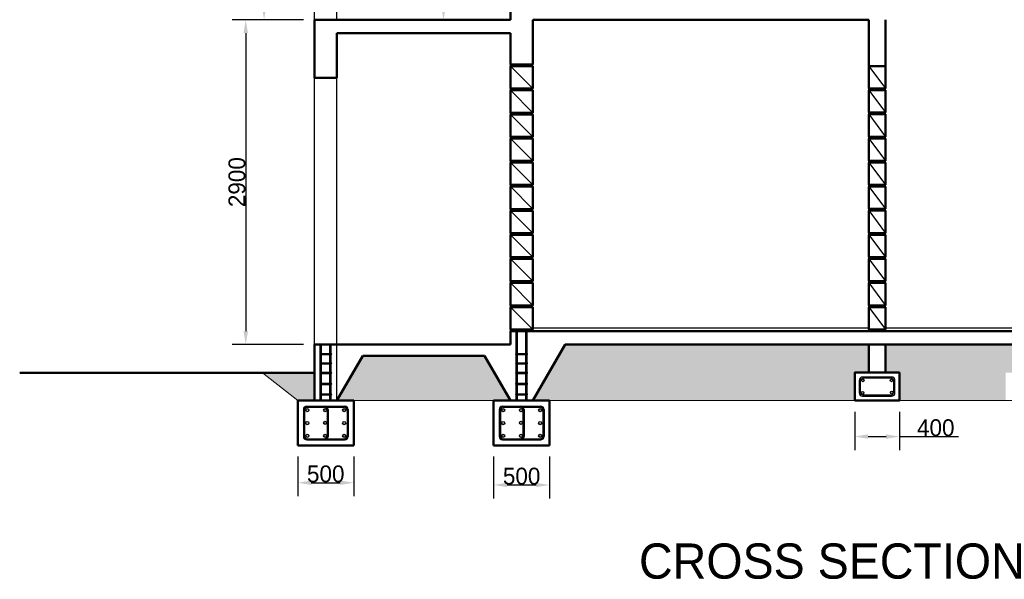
# Model space of a CAD drawing. Header units: metres. Extents: x -375439 to -92892, y 227568 to 490033.
# Tile 22 of 24: x -106572 to -97777, y 236199 to 241194. Entities that reach past the tile are written whole.
import ezdxf

# ---------------------------------------------------------------- set-up
doc = ezdxf.new("R2010")
doc.units = ezdxf.units.M
doc.header["$MEASUREMENT"] = 0
doc.layers.add('.18', color=7, linetype='Continuous')
doc.layers.add('.20', color=7, linetype='Continuous')
doc.layers.add('.50', color=7, linetype='Continuous', lineweight=50)
doc.layers.add('fine line', color=8, linetype='Continuous', lineweight=9)
doc.dimstyles.new('DIN', dxfattribs={"dimtxt": 150, "dimasz": 120, "dimexe": 120, "dimexo": 100, "dimtad": 1, "dimdec": 0, "dimdsep": 46, "dimtxsty": 'Standard', "dimcen": 2.5, "dimadec": 0, "dimazin": 0, "dimtfac": 1, "dimtdec": 0, "dimtmove": 0, "dimatfit": 3, "dimfxl": 1, "dimtvp": 1, "dimtolj": 1, "dimtzin": 0, "dimarcsym": 0})
pattern_1 = [(45, (-1750, 6e-11), (-8.83883476, 8.83883476), [])]

# ---------------------------------------------------------------- blocks, each defined once
blk = doc.blocks.new('*D178')
at = {"layer": '.18', "color": 0, "lineweight": -2}
for p, q in [((-99113.6, 237694.4), (-99113.6, 237353.2)), ((-98713.3, 237694.4), (-98713.3, 237353.2)), ((-98993.6, 237473.2), (-98833.3, 237473.2)), ((-98713.3, 237473.2), (-98185.6, 237473.2))]:
    blk.add_line(p, q, dxfattribs=at)
at = {"layer": '.18', "color": 0}
for points in [[(-98993.6, 237493.2), (-98993.6, 237453.2), (-99113.6, 237473.2)], [(-98833.3, 237493.2), (-98833.3, 237453.2), (-98713.3, 237473.2)]]:
    blk.add_solid(points, dxfattribs=at)
at = {"layer": 'Defpoints', "color": 0}
for p in [(-99113.6, 237794.4), (-98713.3, 237794.4), (-98713.3, 237473.2)]:
    blk.add_point(p, dxfattribs=at)
at = {"layer": '.18', "color": 0, "insert": (-98389.4, 237551.4), "char_height": 150, "attachment_point": 5}
blk.add_mtext('\\A1;400', dxfattribs=at)
blk = doc.blocks.new('*D180')
at = {"layer": '.18', "color": 0, "lineweight": -2}
for p, q in [((-104038.6, 241194.4), (-104673, 241194.4)), ((-104553, 241074.4), (-104553, 238414.4)), ((-104038.6, 238294.4), (-104673, 238294.4))]:
    blk.add_line(p, q, dxfattribs=at)
at = {"layer": '.18', "color": 0}
for points in [[(-104573, 241074.4), (-104533, 241074.4), (-104553, 241194.4)], [(-104573, 238414.4), (-104533, 238414.4), (-104553, 238294.4)]]:
    blk.add_solid(points, dxfattribs=at)
at = {"layer": 'Defpoints', "color": 0}
for p in [(-103938.6, 241194.4), (-104553, 238294.4), (-103938.6, 238294.4)]:
    blk.add_point(p, dxfattribs=at)
at = {"layer": '.18', "color": 0, "insert": (-104631.2, 239744.4), "char_height": 150, "attachment_point": 5, "rotation": 90}
blk.add_mtext('\\A1;2900', dxfattribs=at)
blk = doc.blocks.new('*D181')
at = {"layer": '.18', "color": 0, "lineweight": -2}
for p, q in [((-104038.6, 243695.3), (-104509.3, 243695.3)), ((-104389.3, 243575.3), (-104389.3, 241314.4)), ((-104038.6, 241194.4), (-104509.3, 241194.4))]:
    blk.add_line(p, q, dxfattribs=at)
at = {"layer": '.18', "color": 0}
for points in [[(-104409.3, 243575.3), (-104369.3, 243575.3), (-104389.3, 243695.3)], [(-104409.3, 241314.4), (-104369.3, 241314.4), (-104389.3, 241194.4)]]:
    blk.add_solid(points, dxfattribs=at)
at = {"layer": 'Defpoints', "color": 0}
for p in [(-103938.6, 243695.3), (-104389.3, 241194.4), (-103938.6, 241194.4)]:
    blk.add_point(p, dxfattribs=at)
at = {"layer": '.18', "color": 0, "insert": (-104467.5, 242444.8), "char_height": 150, "attachment_point": 5, "rotation": 90}
blk.add_mtext('\\A1;2501', dxfattribs=at)
blk = doc.blocks.new('*D182')
at = {"layer": '.18', "color": 0, "lineweight": -2}
for p, q in [((-102288.6, 244104.4), (-102906.4, 244104.4)), ((-102786.4, 243984.4), (-102786.4, 241314.4)), ((-102288.6, 241194.4), (-102906.4, 241194.4))]:
    blk.add_line(p, q, dxfattribs=at)
at = {"layer": '.18', "color": 0}
for points in [[(-102806.4, 243984.4), (-102766.4, 243984.4), (-102786.4, 244104.4)], [(-102806.4, 241314.4), (-102766.4, 241314.4), (-102786.4, 241194.4)]]:
    blk.add_solid(points, dxfattribs=at)
at = {"layer": 'Defpoints', "color": 0}
for p in [(-102188.6, 244104.4), (-102786.4, 241194.4), (-102188.6, 241194.4)]:
    blk.add_point(p, dxfattribs=at)
at = {"layer": '.18', "color": 0, "insert": (-102864.6, 242649.4), "char_height": 150, "attachment_point": 5, "rotation": 90}
blk.add_mtext('\\A1;2910', dxfattribs=at)
blk = doc.blocks.new('*D192')
at = {"layer": '.18', "color": 0, "lineweight": -2}
for p, q in [((-104088.6, 237294.4), (-104088.6, 236941)), ((-103588.6, 237294.4), (-103588.6, 236941)), ((-103968.6, 237061), (-103708.6, 237061))]:
    blk.add_line(p, q, dxfattribs=at)
at = {"layer": '.18', "color": 0}
for points in [[(-103968.6, 237081), (-103968.6, 237041), (-104088.6, 237061)], [(-103708.6, 237081), (-103708.6, 237041), (-103588.6, 237061)]]:
    blk.add_solid(points, dxfattribs=at)
at = {"layer": 'Defpoints', "color": 0}
for p in [(-104088.6, 237394.4), (-103588.6, 237394.4), (-103588.6, 237061)]:
    blk.add_point(p, dxfattribs=at)
at = {"layer": '.18', "color": 0, "insert": (-103838.6, 237139.2), "char_height": 150, "attachment_point": 5}
blk.add_mtext('\\A1;500', dxfattribs=at)
blk = doc.blocks.new('*D193')
at = {"layer": '.18', "color": 0, "lineweight": -2}
for p, q in [((-102338.6, 237294.4), (-102338.6, 236921.2)), ((-101838.6, 237294.4), (-101838.6, 236921.2)), ((-102218.6, 237041.2), (-101958.6, 237041.2))]:
    blk.add_line(p, q, dxfattribs=at)
at = {"layer": '.18', "color": 0}
for points in [[(-102218.6, 237061.2), (-102218.6, 237021.2), (-102338.6, 237041.2)], [(-101958.6, 237061.2), (-101958.6, 237021.2), (-101838.6, 237041.2)]]:
    blk.add_solid(points, dxfattribs=at)
at = {"layer": 'Defpoints', "color": 0}
for p in [(-102338.6, 237394.4), (-101838.6, 237394.4), (-101838.6, 237041.2)]:
    blk.add_point(p, dxfattribs=at)
at = {"layer": '.18', "color": 0, "insert": (-102088.6, 237119.4), "char_height": 150, "attachment_point": 5}
blk.add_mtext('\\A1;500', dxfattribs=at)

msp = doc.modelspace()

# ---------------------------------------------------------------- hatches: boundary and pattern name
at = {"layer": '.18'}
h = msp.add_hatch(dxfattribs=at)
h.set_pattern_fill('GRAVEL', color=256, scale=500, style=0)
h.set_pattern_definition([(228.0128, (360, 500), (-3999.999116, -4500.000671), [67.268, -6659.544]), (184.9697, (315, 450), (6000.0005258, 499.9956535), [115.434, -11427.9625]), (132.5104, (200, 440), (4999.995359, -5500.004337), [81.394, -8058.016]), (267.2737, (5, 315), (499.9980089, 10000.0001475), [105.119, -10406.779]), (292.8337, (0, 210), (-2500.0049527, 5999.998206), [103.0775, -10204.6865]), (357.2737, (40, 115), (-10000.0001475, 499.9980089), [105.119, -10406.779]), (37.6942, (145, 110), (-6500.0036728, -4999.9952026), [139.0145, -13762.4245]), (72.2553, (255, 195), (3500.0053814, 10999.9981156), [131.244, -12993.1605]), (121.4296, (295, 320), (-4000.004117, 6499.9975182), [105.475, -10442.0365]), (175.2364, (240, 410), (5500.000473, -499.995766), [120.416, -5900.3815]), (222.3974, (120, 420), (-6000.0036755, -5499.996041), [155.724, -15416.6875]), (138.8141, (500, 310), (-3500.001473, 2999.998657), [53.1505, -5261.922]), (171.4692, (460, 345), (6499.9991424, -1000.003955), [101.1185, -10010.7555]), (225, (360, 360), (-6e-14, -500.00015), [70.7105, -636.396]), (203.1986, (325, 420), (2499.999865, 1000.000663), [38.079, -3769.8075]), (291.8014, (290, 405), (-499.999955, 1500.000137), [53.8515, -2638.731]), (30.9638, (310, 355), (1499.99901, 1000.001242), [87.4645, -2828.0115]), (161.5651, (385, 400), (1000.00022, -499.9992), [63.2455, -1517.8935]), (16.3895, (0, 405), (5000.0010992, 1499.996355), [88.6, -8771.4225]), (70.3462, (85, 430), (-1999.9976237, -5500.001068), [74.3305, -7358.704]), (293.1986, (385, 500), (-1000.000663, 2499.999865), [76.1575, -3731.729]), (343.6105, (415, 430), (-5000.0010992, 1499.996355), [88.6, -8771.4225]), (339.444, (0, 95), (-2500.000922, 999.997998), [85.44, -4186.562]), (294.7751, (80, 65), (-2499.9960946, 5500.001711), [71.589, -7087.3215]), (66.8014, (390, 0), (1000.000663, 2499.999865), [76.1575, -3731.729]), (17.354, (420, 70), (-6500.0010095, -1999.997251), [83.8155, -8297.712]), (69.444, (145, 0), (-999.997998, -2500.000922), [42.72, -4229.282]), (101.3099, (360, 0), (-499.998816, 2000.000376), [25.495, -2524.0145]), (165.9638, (355, 25), (1500.000273, -499.99903), [103.0775, -1958.475]), (186.009, (255, 50), (4999.9998755, 499.9996587), [95.525, -9456.9615]), (303.6901, (310, 310), (-500.00067, 999.99978), [72.111, -1730.6645]), (353.1572, (350, 250), (8499.9996827, -1000.003999), [125.897, -12463.7815]), (60.9454, (475, 235), (-2000.000014, -3500.000192), [51.478, -5096.337]), (90, (500, 280), (-500, 500), [30, -470]), (120.2564, (245, 65), (1999.9974434, -3500.001228), [69.462, -6876.76]), (48.0128, (210, 125), (3999.999116, 4500.000671), [134.536, -6592.276]), (0, (300, 225), (500, 500), [130, -370]), (325.3048, (430, 225), (-4999.9971295, 3500.0043048), [79.057, -7826.637]), (254.0546, (495, 180), (-499.999945, -2000.000063), [72.801, -3567.254]), (207.646, (475, 110), (-9499.9979036, -5000.0038566), [118.5325, -11734.737]), (175.4261, (370, 55), (-6500.0002792, 499.9974006), [125.3995, -12414.537])])
h.paths.add_polyline_path([(-103938.6, 238042), (-104403.8, 238042), (-104088.6, 237794.4), (-103938.6, 237794.4)])
h.paths.add_polyline_path([(-102419.5, 238194.4), (-103507.6, 238194.4), (-103738.6, 237794.4), (-103588.6, 237794.4), (-102338.6, 237794.4), (-102188.6, 237794.4)])
h.paths.add_polyline_path([(-99113.6, 238044.4), (-98988.6, 238044.4), (-98988.6, 238294.4), (-101699.9, 238294.4), (-101988.6, 237794.4), (-101838.6, 237794.4), (-99113.6, 237794.4)])
h.paths.add_polyline_path([(-97763.6, 238044.4), (-97638.6, 238044.4), (-97638.6, 238294.4), (-98838.6, 238294.4), (-98838.6, 238044.4), (-98713.6, 238044.4), (-98713.6, 237794.4), (-97763.6, 237794.4)])
h.paths.add_polyline_path([(-94777.3, 238294.4), (-97488.6, 238294.4), (-97488.6, 238044.4), (-97363.6, 238044.4), (-97363.6, 237794.4), (-94638.6, 237794.4), (-94488.6, 237794.4)])
h.paths.add_polyline_path([(-93869.4, 238166.4), (-94288.6, 238166.4), (-94288.6, 237794.4), (-94138.6, 237794.4)])
at = {"layer": '.20'}
h = msp.add_hatch(dxfattribs=at)
h.set_pattern_fill('PLAST', color=256, scale=50, angle=90, style=0)
h.paths.add_polyline_path([(-102138.6, 238214.4), (-102126.6, 238214.4), (-102126.6, 238414.4), (-102138.6, 238414.4)])
h.paths.add_polyline_path([(-102050.6, 238214.4), (-102038.6, 238214.4), (-102038.6, 238414.4), (-102050.6, 238414.4)])
h.paths.add_polyline_path([(-102138.6, 238132.1), (-102126.6, 238132.1), (-102126.6, 238204.4), (-102138.6, 238204.4)])
h.paths.add_polyline_path([(-102038.6, 238204.4), (-102050.6, 238204.4), (-102050.6, 238132.1), (-102038.6, 238132.1)])
h.paths.add_polyline_path([(-102038.6, 238122.1), (-102050.6, 238122.1), (-102050.6, 238047), (-102038.6, 238047)])
h.paths.add_polyline_path([(-102126.6, 238122.1), (-102138.6, 238122.1), (-102138.6, 238047), (-102126.6, 238047)])
h.paths.add_polyline_path([(-102126.6, 238037), (-102138.6, 238037), (-102138.6, 237949.4), (-102126.6, 237949.4)])
h.paths.add_polyline_path([(-102038.6, 238037), (-102050.6, 238037), (-102050.6, 237949.4), (-102038.6, 237949.4)])
h.paths.add_polyline_path([(-102038.6, 237939.4), (-102050.6, 237939.4), (-102050.6, 237854.5), (-102038.6, 237854.5)])
h.paths.add_polyline_path([(-102126.6, 237939.4), (-102138.6, 237939.4), (-102138.6, 237854.5), (-102126.6, 237854.5)])
h.paths.add_polyline_path([(-102126.6, 237844.5), (-102138.6, 237844.5), (-102138.6, 237794.4), (-102126.6, 237794.4)])
h.paths.add_polyline_path([(-102050.6, 237794.4), (-102038.6, 237794.4), (-102038.6, 237844.5), (-102050.6, 237844.5)])
h = msp.add_hatch(dxfattribs=at)
h.set_pattern_fill('ANSI31', color=256, scale=100, style=0)
h.set_pattern_definition(pattern_1)
h.paths.add_polyline_path([(-103889.6, 238214.4, 0.536576), (-103889.6, 238204.4), (-103787.6, 238204.4, 0.536576), (-103787.6, 238214.4)])
h.paths.add_polyline_path([(-103889.6, 238132.1, 0.536576), (-103889.6, 238122.1), (-103787.6, 238122.1, 0.536576), (-103787.6, 238132.1)])
h.paths.add_polyline_path([(-103889.6, 238047, 0.536576), (-103889.6, 238037), (-103787.6, 238037, 0.536576), (-103787.6, 238047)])
h.paths.add_polyline_path([(-103787.6, 237939.4, 0.536576), (-103787.6, 237949.4), (-103889.6, 237949.4, 0.536576), (-103889.6, 237939.4)])
h.paths.add_polyline_path([(-103889.6, 237854.5, 0.536576), (-103889.6, 237844.5), (-103787.6, 237844.5, 0.536576), (-103787.6, 237854.5)])
h = msp.add_hatch(dxfattribs=at)
h.set_pattern_fill('ANSI31', color=256, scale=100, style=0)
h.paths.add_polyline_path([(-102139.6, 238214.4, 0.536576), (-102139.6, 238204.4), (-102037.6, 238204.4, 0.536576), (-102037.6, 238214.4)])
h.paths.add_polyline_path([(-102139.6, 238132.1, 0.536576), (-102139.6, 238122.1), (-102037.6, 238122.1, 0.536576), (-102037.6, 238132.1)])
h.paths.add_polyline_path([(-102139.6, 238047, 0.536576), (-102139.6, 238037), (-102037.6, 238037, 0.536576), (-102037.6, 238047)])
h.paths.add_polyline_path([(-102037.6, 237939.4, 0.536576), (-102037.6, 237949.4), (-102139.6, 237949.4, 0.536576), (-102139.6, 237939.4)])
h.paths.add_polyline_path([(-102139.6, 237854.5, 0.536576), (-102139.6, 237844.5), (-102037.6, 237844.5, 0.536576), (-102037.6, 237854.5)])
h = msp.add_hatch(dxfattribs=at)
h.set_pattern_fill('ANSI31', color=256, scale=100, style=0)
h.set_pattern_definition(pattern_1)
h.paths.add_polyline_path([(-103851.5, 237734.4, -0.414214), (-103826.5, 237709.4), (-103826.5, 237479.4, -0.414214), (-103851.5, 237454.4), (-103824.1, 237454.4, 0.184483), (-103816.5, 237474.4), (-103816.5, 237714.4, 0.414214), (-103846.5, 237744.4), (-104008.6, 237744.4, 0.414214), (-104038.6, 237714.4), (-104038.6, 237474.4, 0.414214), (-104008.6, 237444.4), (-103668.6, 237444.4, 0.414214), (-103638.6, 237474.4), (-103638.6, 237714.4, 0.414214), (-103668.6, 237744.4), (-103846.5, 237744.4, -0.213422), (-103824.1, 237734.4), (-103673.6, 237734.4, -0.414214), (-103648.6, 237709.4), (-103648.6, 237479.4, -0.414214), (-103673.6, 237454.4), (-104003.6, 237454.4, -0.414214), (-104028.6, 237479.4), (-104028.6, 237709.4, -0.414214), (-104003.6, 237734.4)])
h = msp.add_hatch(dxfattribs=at)
h.set_pattern_fill('ANSI31', color=256, scale=100, style=0)
h.paths.add_polyline_path([(-102101.5, 237734.4, -0.414214), (-102076.5, 237709.4), (-102076.5, 237479.4, -0.414214), (-102101.5, 237454.4), (-102074.1, 237454.4, 0.184483), (-102066.5, 237474.4), (-102066.5, 237714.4, 0.414214), (-102096.5, 237744.4), (-102258.6, 237744.4, 0.414214), (-102288.6, 237714.4), (-102288.6, 237474.4, 0.414214), (-102258.6, 237444.4), (-101918.6, 237444.4, 0.414214), (-101888.6, 237474.4), (-101888.6, 237714.4, 0.414214), (-101918.6, 237744.4), (-102096.5, 237744.4, -0.213422), (-102074.1, 237734.4), (-101923.6, 237734.4, -0.414214), (-101898.6, 237709.4), (-101898.6, 237479.4, -0.414214), (-101923.6, 237454.4), (-102253.6, 237454.4, -0.414214), (-102278.6, 237479.4), (-102278.6, 237709.4, -0.414214), (-102253.6, 237734.4)])
at = {"layer": '.50'}
h = msp.add_hatch(color=256, dxfattribs=at)
h.paths.add_polyline_path([(-99053.7, 237975.3, 1), (-99029.7, 237975.3, 1)])
h.paths.add_polyline_path([(-99032, 237862.8, 1), (-99056, 237862.8, 1)])
h.paths.add_polyline_path([(-98772.4, 237975.3, 1), (-98796.4, 237975.3, 1)])
h.paths.add_polyline_path([(-98795.2, 237865.7, 1), (-98771.2, 237865.7, 1)])
h = msp.add_hatch(color=256, dxfattribs=at)
h.paths.add_polyline_path([(-104017.6, 237709.4, 1), (-103989.6, 237709.4, 1)])
h.paths.add_polyline_path([(-103989.6, 237593.4, 1), (-104017.6, 237593.4, 1)])
h.paths.add_polyline_path([(-103989.6, 237479.4, 1), (-104017.6, 237479.4, 1)])
h.paths.add_polyline_path([(-103830.1, 237479.4, 1), (-103858.1, 237479.4, 1)])
h.paths.add_polyline_path([(-103830.1, 237595.6, 1), (-103858.1, 237595.6, 1)])
h.paths.add_polyline_path([(-103830.1, 237709.4, 1), (-103858.1, 237709.4, 1)])
h.paths.add_polyline_path([(-103687.6, 237709.4, 1), (-103659.6, 237709.4, 1)])
h.paths.add_polyline_path([(-103687.6, 237593.4, 1), (-103659.6, 237593.4, 1)])
h.paths.add_polyline_path([(-103687.6, 237479.4, 1), (-103659.6, 237479.4, 1)])
h = msp.add_hatch(color=256, dxfattribs=at)
h.paths.add_polyline_path([(-102267.6, 237709.4, 1), (-102239.6, 237709.4, 1)])
h.paths.add_polyline_path([(-102239.6, 237593.4, 1), (-102267.6, 237593.4, 1)])
h.paths.add_polyline_path([(-102239.6, 237479.4, 1), (-102267.6, 237479.4, 1)])
h.paths.add_polyline_path([(-102080.1, 237479.4, 1), (-102108.1, 237479.4, 1)])
h.paths.add_polyline_path([(-102080.1, 237595.6, 1), (-102108.1, 237595.6, 1)])
h.paths.add_polyline_path([(-102080.1, 237709.4, 1), (-102108.1, 237709.4, 1)])
h.paths.add_polyline_path([(-101937.6, 237709.4, 1), (-101909.6, 237709.4, 1)])
h.paths.add_polyline_path([(-101937.6, 237593.4, 1), (-101909.6, 237593.4, 1)])
h.paths.add_polyline_path([(-101937.6, 237479.4, 1), (-101909.6, 237479.4, 1)])

# ---------------------------------------------------------------- linework, layer by layer
at = {"layer": '.20'}
for p, q in [((-103738.6, 241194.4), (-103738.6, 243742)), ((-103938.6, 241194.4), (-103938.6, 243695.3)), ((-102188.6, 241194.4), (-102188.6, 241324.4)), ((-103938.6, 237794.4), (-103938.6, 241194.4)), ((-101988.6, 238414.4), (-101988.6, 241194.4)), ((-98988.6, 238414.4), (-98988.6, 241194.4)), ((-98838.6, 238414.4), (-98838.6, 241194.4)), ((-103738.6, 237794.4), (-103738.6, 241074.4)), ((-102188.6, 238294.4), (-102188.6, 241074.4)), ((-102188.6, 240794.4), (-101988.6, 240794.4)), ((-102188.6, 240779.4), (-101988.6, 240779.4)), ((-102188.6, 240779.4), (-101988.6, 240579.4)), ((-98988.6, 240780.3), (-98838.6, 240580.3)), ((-102188.6, 240579.4), (-101988.6, 240579.4)), ((-102188.6, 240564.4), (-101988.6, 240564.4)), ((-102188.6, 240564.4), (-101988.6, 240364.4)), ((-98988.6, 240565.2), (-98838.6, 240365.2)), ((-102188.6, 240364.4), (-101988.6, 240364.4)), ((-102188.6, 240349.4), (-101988.6, 240349.4)), ((-102188.6, 240349.4), (-101988.6, 240149.4)), ((-98988.6, 240350.1), (-98838.6, 240150.1)), ((-102188.6, 240149.4), (-101988.6, 240149.4)), ((-102188.6, 240134.4), (-101988.6, 240134.4)), ((-102188.6, 240134.4), (-101988.6, 239934.4)), ((-98988.6, 240135), (-98838.6, 239935)), ((-102188.6, 239934.4), (-101988.6, 239934.4)), ((-102188.6, 239919.4), (-101988.6, 239919.4)), ((-102188.6, 239919.4), (-101988.6, 239719.4)), ((-98988.6, 239919.9), (-98838.6, 239719.9)), ((-102188.6, 239719.4), (-101988.6, 239719.4)), ((-102188.6, 239704.4), (-101988.6, 239704.4)), ((-102188.6, 239704.4), (-101988.6, 239504.4)), ((-98988.6, 239704.9), (-98838.6, 239504.9)), ((-102188.6, 239504.4), (-101988.6, 239504.4)), ((-102188.6, 239489.4), (-101988.6, 239489.4)), ((-102188.6, 239489.4), (-101988.6, 239289.4)), ((-98988.6, 239489.8), (-98838.6, 239289.8)), ((-102188.6, 239289.4), (-101988.6, 239289.4)), ((-102188.6, 239274.4), (-101988.6, 239274.4)), ((-102188.6, 239274.4), (-101988.6, 239074.4)), ((-98988.6, 239274.7), (-98838.6, 239074.7)), ((-102188.6, 239074.4), (-101988.6, 239074.4)), ((-102188.6, 239059.4), (-101988.6, 239059.4)), ((-102188.6, 239059.4), (-101988.6, 238859.4)), ((-98988.6, 239059.6), (-98838.6, 238859.6)), ((-102188.6, 238859.4), (-101988.6, 238859.4)), ((-102188.6, 238844.4), (-101988.6, 238844.4)), ((-102188.6, 238844.4), (-101988.6, 238644.4)), ((-98988.6, 238844.5), (-98838.6, 238644.5)), ((-102188.6, 238644.4), (-101988.6, 238644.4)), ((-102188.6, 238629.4), (-101988.6, 238629.4)), ((-102188.6, 238629.4), (-101988.6, 238429.4)), ((-98988.6, 238629.5), (-98838.6, 238429.5)), ((-101988.6, 238414.4), (-101988.6, 238501.5)), ((-101988.6, 238444.4), (-98988.6, 238444.4)), ((-98838.6, 238444.4), (-94488.6, 238444.4)), ((-102188.6, 238429.4), (-101988.6, 238429.4)), ((-102138.6, 238214.4), (-102138.6, 238414.4)), ((-102126.6, 238214.4), (-102126.6, 238414.4)), ((-102050.6, 238214.4), (-102050.6, 238414.4)), ((-102038.6, 238214.4), (-102038.6, 238414.4)), ((-103888.6, 238214.4), (-103888.6, 238294.4)), ((-103887.5, 238214.4), (-103887.5, 238294.4)), ((-103878.1, 238214.4), (-103878.1, 238294.4)), ((-103876.6, 238214.4), (-103876.6, 238294.4)), ((-103800.6, 238214.4), (-103800.6, 238294.4)), ((-103800, 238214.4), (-103800, 238294.4)), ((-103790.6, 238214.4), (-103790.6, 238294.4)), ((-103789.1, 238214.4), (-103789.1, 238294.4)), ((-103788.6, 238214.4), (-103788.6, 238294.4)), ((-103889.6, 238214.4), (-103787.6, 238214.4)), ((-103889.6, 238204.4), (-103787.6, 238204.4)), ((-103888.6, 238132.1), (-103888.6, 238204.4)), ((-103887.5, 238132.1), (-103887.5, 238204.4)), ((-103878.1, 238132.1), (-103878.1, 238204.4)), ((-103876.6, 238132.1), (-103876.6, 238204.4)), ((-103800.6, 238132.1), (-103800.6, 238204.4)), ((-103800, 238132.1), (-103800, 238204.4)), ((-103790.6, 238132.1), (-103790.6, 238204.4)), ((-103789.1, 238132.1), (-103789.1, 238204.4)), ((-103788.6, 238132.1), (-103788.6, 238204.4)), ((-102139.6, 238214.4), (-102037.6, 238214.4)), ((-102139.6, 238204.4), (-102037.6, 238204.4)), ((-102138.6, 238132.1), (-102138.6, 238204.4)), ((-102126.6, 238132.1), (-102126.6, 238204.4)), ((-102050.6, 238132.1), (-102050.6, 238204.4)), ((-102038.6, 238132.1), (-102038.6, 238204.4)), ((-103889.6, 238132.1), (-103787.6, 238132.1)), ((-103889.6, 238122.1), (-103787.6, 238122.1)), ((-103888.6, 238047), (-103888.6, 238122.1)), ((-103887.5, 238047), (-103887.5, 238122.1)), ((-103878.1, 238047), (-103878.1, 238122.1)), ((-103876.6, 238047), (-103876.6, 238122.1)), ((-103800.6, 238047), (-103800.6, 238122.1)), ((-103800, 238047), (-103800, 238122.1)), ((-103790.6, 238047), (-103790.6, 238122.1)), ((-103789.1, 238047), (-103789.1, 238122.1)), ((-103788.6, 238047), (-103788.6, 238122.1)), ((-102139.6, 238132.1), (-102037.6, 238132.1)), ((-102139.6, 238122.1), (-102037.6, 238122.1)), ((-102138.6, 238047), (-102138.6, 238122.1)), ((-102126.6, 238047), (-102126.6, 238122.1)), ((-102050.6, 238047), (-102050.6, 238122.1)), ((-102038.6, 238047), (-102038.6, 238122.1)), ((-103889.6, 238047), (-103787.6, 238047)), ((-103889.6, 238037), (-103787.6, 238037)), ((-103888.6, 237949.4), (-103888.6, 238037)), ((-103887.5, 237949.4), (-103887.5, 238037)), ((-103878.1, 237949.4), (-103878.1, 238037)), ((-103876.6, 237949.4), (-103876.6, 238037)), ((-103800.6, 237949.4), (-103800.6, 238037)), ((-103800, 237949.4), (-103800, 238037)), ((-103790.6, 237949.4), (-103790.6, 238037)), ((-103789.1, 237949.4), (-103789.1, 238037)), ((-103788.6, 237949.4), (-103788.6, 238037)), ((-102139.6, 238047), (-102037.6, 238047)), ((-102139.6, 238037), (-102037.6, 238037)), ((-102138.6, 237949.4), (-102138.6, 238037)), ((-102126.6, 237949.4), (-102126.6, 238037)), ((-102050.6, 237949.4), (-102050.6, 238037)), ((-102038.6, 237949.4), (-102038.6, 238037)), ((-98783.6, 238004.4), (-99043.6, 238004.4)), ((-103889.6, 237949.4), (-103787.6, 237949.4)), ((-103889.6, 237939.4), (-103787.6, 237939.4)), ((-103888.6, 237854.5), (-103888.6, 237939.4)), ((-103887.5, 237854.5), (-103887.5, 237939.4)), ((-103878.1, 237854.5), (-103878.1, 237939.4)), ((-103876.6, 237854.5), (-103876.6, 237939.4)), ((-103800.6, 237854.5), (-103800.6, 237939.4)), ((-103800, 237854.5), (-103800, 237939.4)), ((-103790.6, 237854.5), (-103790.6, 237939.4)), ((-103789.1, 237854.5), (-103789.1, 237939.4)), ((-103788.6, 237854.5), (-103788.6, 237939.4)), ((-102139.6, 237949.4), (-102037.6, 237949.4)), ((-102139.6, 237939.4), (-102037.6, 237939.4)), ((-102138.6, 237854.5), (-102138.6, 237939.4)), ((-102126.6, 237854.5), (-102126.6, 237939.4)), ((-102050.6, 237854.5), (-102050.6, 237939.4)), ((-102038.6, 237854.5), (-102038.6, 237939.4)), ((-99073.6, 237974.4), (-99073.6, 237864.4)), ((-99063.6, 237964.4), (-99063.6, 237874.4)), ((-98793.6, 237994.4), (-99033.6, 237994.4)), ((-98763.6, 237874.4), (-98763.6, 237964.4)), ((-98753.6, 237864.4), (-98753.6, 237974.4)), ((-103889.6, 237854.5), (-103787.6, 237854.5)), ((-103889.6, 237844.5), (-103787.6, 237844.5)), ((-103888.6, 237794.4), (-103888.6, 237844.5)), ((-103887.5, 237794.4), (-103887.5, 237844.5)), ((-103878.1, 237794.4), (-103878.1, 237844.5)), ((-103876.6, 237794.4), (-103876.6, 237844.5)), ((-103800.6, 237794.4), (-103800.6, 237844.5)), ((-103800, 237794.4), (-103800, 237844.5)), ((-103790.6, 237794.4), (-103790.6, 237844.5)), ((-103789.1, 237794.4), (-103789.1, 237844.5)), ((-103788.6, 237794.4), (-103788.6, 237844.5)), ((-102139.6, 237854.5), (-102037.6, 237854.5)), ((-102139.6, 237844.5), (-102037.6, 237844.5)), ((-102138.6, 237794.4), (-102138.6, 237844.5)), ((-102126.6, 237794.4), (-102126.6, 237844.5)), ((-102050.6, 237794.4), (-102050.6, 237844.5)), ((-102038.6, 237794.4), (-102038.6, 237844.5)), ((-99043.6, 237834.4), (-98783.6, 237834.4)), ((-99033.6, 237844.4), (-98793.6, 237844.4)), ((-104008.6, 237744.4), (-103668.6, 237744.4)), ((-102258.6, 237744.4), (-101918.6, 237744.4)), ((-104038.6, 237714.4), (-104038.6, 237474.4)), ((-104028.6, 237709.4), (-104028.6, 237479.4)), ((-104003.6, 237734.4), (-103851.5, 237734.4)), ((-103826.5, 237709.4), (-103826.5, 237479.4)), ((-103824.1, 237734.4), (-103673.6, 237734.4)), ((-103816.5, 237714.4), (-103816.5, 237474.4)), ((-103648.6, 237709.4), (-103648.6, 237479.4)), ((-103638.6, 237714.4), (-103638.6, 237474.4)), ((-102288.6, 237714.4), (-102288.6, 237474.4)), ((-102278.6, 237709.4), (-102278.6, 237479.4)), ((-102253.6, 237734.4), (-102101.5, 237734.4)), ((-102076.5, 237709.4), (-102076.5, 237479.4)), ((-102074.1, 237734.4), (-101923.6, 237734.4)), ((-102066.5, 237714.4), (-102066.5, 237474.4)), ((-101898.6, 237709.4), (-101898.6, 237479.4)), ((-101888.6, 237714.4), (-101888.6, 237474.4)), ((-104008.6, 237444.4), (-103668.6, 237444.4)), ((-104003.6, 237454.4), (-103673.6, 237454.4)), ((-102258.6, 237444.4), (-101918.6, 237444.4)), ((-102253.6, 237454.4), (-101923.6, 237454.4))]:
    msp.add_line(p, q, dxfattribs=at)
for centre, radius in [((-99041.7, 237975.3), 12), ((-98784.4, 237975.3), 12), ((-99044, 237862.8), 12), ((-98783.2, 237865.7), 12), ((-104003.6, 237709.4), 14), ((-103844.1, 237709.4), 14), ((-103673.6, 237709.4), 14), ((-102253.6, 237709.4), 14), ((-102094.1, 237709.4), 14), ((-101923.6, 237709.4), 14), ((-104003.6, 237593.4), 14), ((-103844.1, 237595.6), 14), ((-103673.6, 237593.4), 14), ((-102253.6, 237593.4), 14), ((-102094.1, 237595.6), 14), ((-101923.6, 237593.4), 14), ((-104003.6, 237479.4), 14), ((-103844.1, 237479.4), 14), ((-103673.6, 237479.4), 14), ((-102253.6, 237479.4), 14), ((-102094.1, 237479.4), 14), ((-101923.6, 237479.4), 14)]:
    msp.add_circle(centre, radius, dxfattribs=at)
for centre, radius, start, end in [((-103886.3, 238209.4), 6, 123.56616, 236.43384), ((-103790.9, 238209.4), 6, 303.56616, 56.43384), ((-102136.3, 238209.4), 6, 123.56616, 236.43384), ((-102040.9, 238209.4), 6, 303.56616, 56.43384), ((-103886.3, 238127.1), 6, 123.56616, 236.43384), ((-103790.9, 238127.1), 6, 303.56616, 56.43384), ((-102136.3, 238127.1), 6, 123.56616, 236.43384), ((-102040.9, 238127.1), 6, 303.56616, 56.43384), ((-103886.3, 238042), 6, 123.56616, 236.43384), ((-103790.9, 238042), 6, 303.56616, 56.43384), ((-102136.3, 238042), 6, 123.56616, 236.43384), ((-102040.9, 238042), 6, 303.56616, 56.43384), ((-99043.6, 237974.4), 30, 90, 180), ((-98783.6, 237974.4), 30, 0, 90), ((-103886.3, 237944.4), 6, 123.56616, 236.43384), ((-103790.9, 237944.4), 6, 303.56616, 56.43384), ((-102136.3, 237944.4), 6, 123.56616, 236.43384), ((-102040.9, 237944.4), 6, 303.56616, 56.43384), ((-99033.6, 237964.4), 30, 90, 180), ((-98793.6, 237964.4), 30, 0, 90), ((-103886.3, 237849.5), 6, 123.56616, 236.43384), ((-103790.9, 237849.5), 6, 303.56616, 56.43384), ((-102136.3, 237849.5), 6, 123.56616, 236.43384), ((-102040.9, 237849.5), 6, 303.56616, 56.43384), ((-99043.6, 237864.4), 30, 180, 270), ((-99033.6, 237874.4), 30, 180, 270), ((-98793.6, 237874.4), 30, 270, 0), ((-98783.6, 237864.4), 30, 270, 0), ((-104008.6, 237714.4), 30, 90, 180), ((-103846.5, 237714.4), 30, 360, 90), ((-103668.6, 237714.4), 30, 360, 90), ((-102258.6, 237714.4), 30, 90, 180), ((-102096.5, 237714.4), 30, 360, 90), ((-101918.6, 237714.4), 30, 360, 90), ((-104003.6, 237709.4), 25, 90, 180), ((-103851.5, 237709.4), 25, 0, 90), ((-103673.6, 237709.4), 25, 0, 90), ((-102253.6, 237709.4), 25, 90, 180), ((-102101.5, 237709.4), 25, 0, 90), ((-101923.6, 237709.4), 25, 0, 90), ((-104008.6, 237474.4), 30, 180, 270), ((-104003.6, 237479.4), 25, 180, 270), ((-103851.5, 237479.4), 25, 270, 0), ((-103846.5, 237474.4), 30, 318.18969, 0), ((-103673.6, 237479.4), 25, 270, 0), ((-103668.6, 237474.4), 30, 270, 0), ((-102258.6, 237474.4), 30, 180, 270), ((-102253.6, 237479.4), 25, 180, 270), ((-102101.5, 237479.4), 25, 270, 0), ((-102096.5, 237474.4), 30, 318.18969, 0), ((-101923.6, 237479.4), 25, 270, 0), ((-101918.6, 237474.4), 30, 270, 0)]:
    msp.add_arc(centre, radius, start, end, dxfattribs=at)
at = {"layer": '.50'}
for p, q in [((-102188.6, 241324.4), (-102188.6, 241194.4)), ((-102188.6, 241194.4), (-103938.6, 241194.4)), ((-103938.6, 241194.4), (-103938.6, 241074.4)), ((-103938.6, 241194.4), (-103938.6, 240674.4)), ((-101988.6, 241194.4), (-101988.6, 240794.4)), ((-98988.6, 241194.4), (-101988.6, 241194.4)), ((-98988.6, 240780.3), (-98988.6, 241194.4)), ((-98838.6, 240780.3), (-98838.6, 241194.4)), ((-102188.6, 241074.4), (-103738.6, 241074.4)), ((-103738.6, 240674.4), (-103738.6, 241074.4)), ((-102188.6, 241074.4), (-102188.6, 240794.4)), ((-101988.6, 240794.4), (-102188.6, 240794.4)), ((-102188.6, 240779.4), (-101988.6, 240779.4)), ((-102188.6, 240579.4), (-102188.6, 240779.4)), ((-101988.6, 240779.4), (-101988.6, 240579.4)), ((-98988.6, 240780.3), (-98838.6, 240780.3)), ((-98988.6, 240780.3), (-98988.6, 240580.3)), ((-98838.6, 240780.3), (-98838.6, 240580.3)), ((-103738.6, 240674.4), (-103938.6, 240674.4)), ((-101988.6, 240579.4), (-102188.6, 240579.4)), ((-102188.6, 240564.4), (-101988.6, 240564.4)), ((-102188.6, 240364.4), (-102188.6, 240564.4)), ((-101988.6, 240564.4), (-101988.6, 240364.4)), ((-98988.6, 240580.3), (-98838.6, 240580.3)), ((-98988.6, 240565.2), (-98838.6, 240565.2)), ((-98988.6, 240565.2), (-98988.6, 240365.2)), ((-98838.6, 240565.2), (-98838.6, 240365.2)), ((-101988.6, 240364.4), (-102188.6, 240364.4)), ((-102188.6, 240349.4), (-101988.6, 240349.4)), ((-102188.6, 240149.4), (-102188.6, 240349.4)), ((-101988.6, 240349.4), (-101988.6, 240149.4)), ((-98988.6, 240365.2), (-98838.6, 240365.2)), ((-98988.6, 240350.1), (-98838.6, 240350.1)), ((-98988.6, 240350.1), (-98988.6, 240150.1)), ((-98838.6, 240350.1), (-98838.6, 240150.1)), ((-101988.6, 240149.4), (-102188.6, 240149.4)), ((-102188.6, 240134.4), (-101988.6, 240134.4)), ((-102188.6, 239934.4), (-102188.6, 240134.4)), ((-101988.6, 240134.4), (-101988.6, 239934.4)), ((-98988.6, 240150.1), (-98838.6, 240150.1)), ((-98988.6, 240135), (-98838.6, 240135)), ((-98988.6, 240135), (-98988.6, 239935)), ((-98838.6, 240135), (-98838.6, 239935)), ((-101988.6, 239934.4), (-102188.6, 239934.4)), ((-98988.6, 239935), (-98838.6, 239935)), ((-102188.6, 239919.4), (-101988.6, 239919.4)), ((-102188.6, 239719.4), (-102188.6, 239919.4)), ((-101988.6, 239919.4), (-101988.6, 239719.4)), ((-98988.6, 239919.9), (-98838.6, 239919.9)), ((-98988.6, 239919.9), (-98988.6, 239719.9)), ((-98838.6, 239919.9), (-98838.6, 239719.9)), ((-101988.6, 239719.4), (-102188.6, 239719.4)), ((-102188.6, 239704.4), (-101988.6, 239704.4)), ((-102188.6, 239504.4), (-102188.6, 239704.4)), ((-101988.6, 239704.4), (-101988.6, 239504.4)), ((-98988.6, 239719.9), (-98838.6, 239719.9)), ((-98988.6, 239704.9), (-98838.6, 239704.9)), ((-98988.6, 239704.9), (-98988.6, 239504.9)), ((-98838.6, 239704.9), (-98838.6, 239504.9)), ((-101988.6, 239504.4), (-102188.6, 239504.4)), ((-98988.6, 239504.9), (-98838.6, 239504.9)), ((-102188.6, 239489.4), (-101988.6, 239489.4)), ((-102188.6, 239289.4), (-102188.6, 239489.4)), ((-101988.6, 239489.4), (-101988.6, 239289.4)), ((-98988.6, 239489.8), (-98838.6, 239489.8)), ((-98988.6, 239489.8), (-98988.6, 239289.8)), ((-98838.6, 239489.8), (-98838.6, 239289.8)), ((-101988.6, 239289.4), (-102188.6, 239289.4)), ((-102188.6, 239274.4), (-101988.6, 239274.4)), ((-102188.6, 239074.4), (-102188.6, 239274.4)), ((-101988.6, 239274.4), (-101988.6, 239074.4)), ((-98988.6, 239289.8), (-98838.6, 239289.8)), ((-98988.6, 239274.7), (-98838.6, 239274.7)), ((-98988.6, 239274.7), (-98988.6, 239074.7)), ((-98838.6, 239274.7), (-98838.6, 239074.7)), ((-101988.6, 239074.4), (-102188.6, 239074.4)), ((-102188.6, 239059.4), (-101988.6, 239059.4)), ((-102188.6, 238859.4), (-102188.6, 239059.4)), ((-101988.6, 239059.4), (-101988.6, 238859.4)), ((-98988.6, 239074.7), (-98838.6, 239074.7)), ((-98988.6, 239059.6), (-98838.6, 239059.6)), ((-98988.6, 239059.6), (-98988.6, 238859.6)), ((-98838.6, 239059.6), (-98838.6, 238859.6)), ((-101988.6, 238859.4), (-102188.6, 238859.4)), ((-102188.6, 238844.4), (-101988.6, 238844.4)), ((-102188.6, 238644.4), (-102188.6, 238844.4)), ((-101988.6, 238844.4), (-101988.6, 238644.4)), ((-98988.6, 238859.6), (-98838.6, 238859.6)), ((-98988.6, 238844.5), (-98838.6, 238844.5)), ((-98988.6, 238844.5), (-98988.6, 238644.5)), ((-98838.6, 238844.5), (-98838.6, 238644.5)), ((-101988.6, 238644.4), (-102188.6, 238644.4)), ((-102188.6, 238629.4), (-101988.6, 238629.4)), ((-102188.6, 238429.4), (-102188.6, 238629.4)), ((-101988.6, 238629.4), (-101988.6, 238429.4)), ((-98988.6, 238644.5), (-98838.6, 238644.5)), ((-98988.6, 238629.5), (-98838.6, 238629.5)), ((-98988.6, 238629.5), (-98988.6, 238429.5)), ((-98838.6, 238629.5), (-98838.6, 238429.5)), ((-101988.6, 238429.4), (-102188.6, 238429.4)), ((-102188.6, 238414.4), (-94288.6, 238414.4)), ((-102188.6, 238414.4), (-102188.6, 238294.4)), ((-98988.6, 238429.5), (-98838.6, 238429.5)), ((-102188.6, 238294.4), (-103938.6, 238294.4)), ((-103938.6, 238294.4), (-103938.6, 237794.4)), ((-101988.6, 237794.4), (-101699.9, 238294.4)), ((-101699.9, 238294.4), (-94777.3, 238294.4)), ((-98988.6, 238044.4), (-98988.6, 238294.4)), ((-98838.6, 238044.4), (-98838.6, 238294.4)), ((-103738.6, 237794.4), (-103507.6, 238194.4)), ((-102419.5, 238194.4), (-103507.6, 238194.4)), ((-102188.6, 237794.4), (-102419.5, 238194.4)), ((-103938.6, 238042), (-106572.3, 238042)), ((-104088.6, 237794.4), (-103588.6, 237794.4)), ((-104088.6, 237794.4), (-104088.6, 237394.4)), ((-103588.6, 237794.4), (-103588.6, 237394.4)), ((-102338.6, 237794.4), (-101838.6, 237794.4)), ((-102338.6, 237794.4), (-102338.6, 237394.4)), ((-101838.6, 237794.4), (-101838.6, 237394.4)), ((-104088.6, 237394.4), (-103588.6, 237394.4)), ((-102338.6, 237394.4), (-101838.6, 237394.4))]:
    msp.add_line(p, q, dxfattribs=at)
msp.add_lwpolyline([(-99113.6, 237794.4), (-98713.6, 237794.4), (-98713.6, 238044.4), (-99113.6, 238044.4)], close=True, dxfattribs=at)
at = {"layer": 'fine line'}
for p, q in [((-104088.6, 237794.4), (-104403.8, 238042)), ((-102338.6, 237794.4), (-103588.6, 237794.4)), ((-101838.6, 237794.4), (-94638.6, 237794.4))]:
    msp.add_line(p, q, dxfattribs=at)

# ---------------------------------------------------------------- texts
at = {"layer": '.20'}
msp.add_text('CROSS SECTION', height=314.249, dxfattribs=at).set_placement((-101040.4, 236204.8))

# ---------------------------------------------------------------- dimensions: what is measured, and where the dimension line sits
at = {"layer": '.18'}
for base, p1, p2, picture, middle in [((-102786.4, 241194.4), (-102188.6, 244104.4), (-102188.6, 241194.4), '*D182', (-102864.6, 242649.4)), ((-104389.3, 241194.4), (-103938.6, 243695.3), (-103938.6, 241194.4), '*D181', (-104467.5, 242444.8)), ((-104553, 238294.4), (-103938.6, 241194.4), (-103938.6, 238294.4), '*D180', (-104631.2, 239744.4))]:
    dim = msp.add_linear_dim(base=base, p1=p1, p2=p2, angle=90, dimstyle='DIN', dxfattribs=at)
    dim.commit()
    dim.dimension.update_dxf_attribs({"geometry": picture, "text_midpoint": middle})
for base, p1, p2, picture, middle in [((-98713.3, 237473.2), (-99113.6, 237794.4), (-98713.3, 237794.4), '*D178', (-98389.4, 237551.4)), ((-103588.6, 237061), (-104088.6, 237394.4), (-103588.6, 237394.4), '*D192', (-103838.6, 237139.2)), ((-101838.6, 237041.2), (-102338.6, 237394.4), (-101838.6, 237394.4), '*D193', (-102088.6, 237119.4))]:
    dim = msp.add_linear_dim(base=base, p1=p1, p2=p2, dimstyle='DIN', dxfattribs=at)
    dim.commit()
    dim.dimension.update_dxf_attribs({"geometry": picture, "text_midpoint": middle})

doc.saveas('drawing.dxf')
